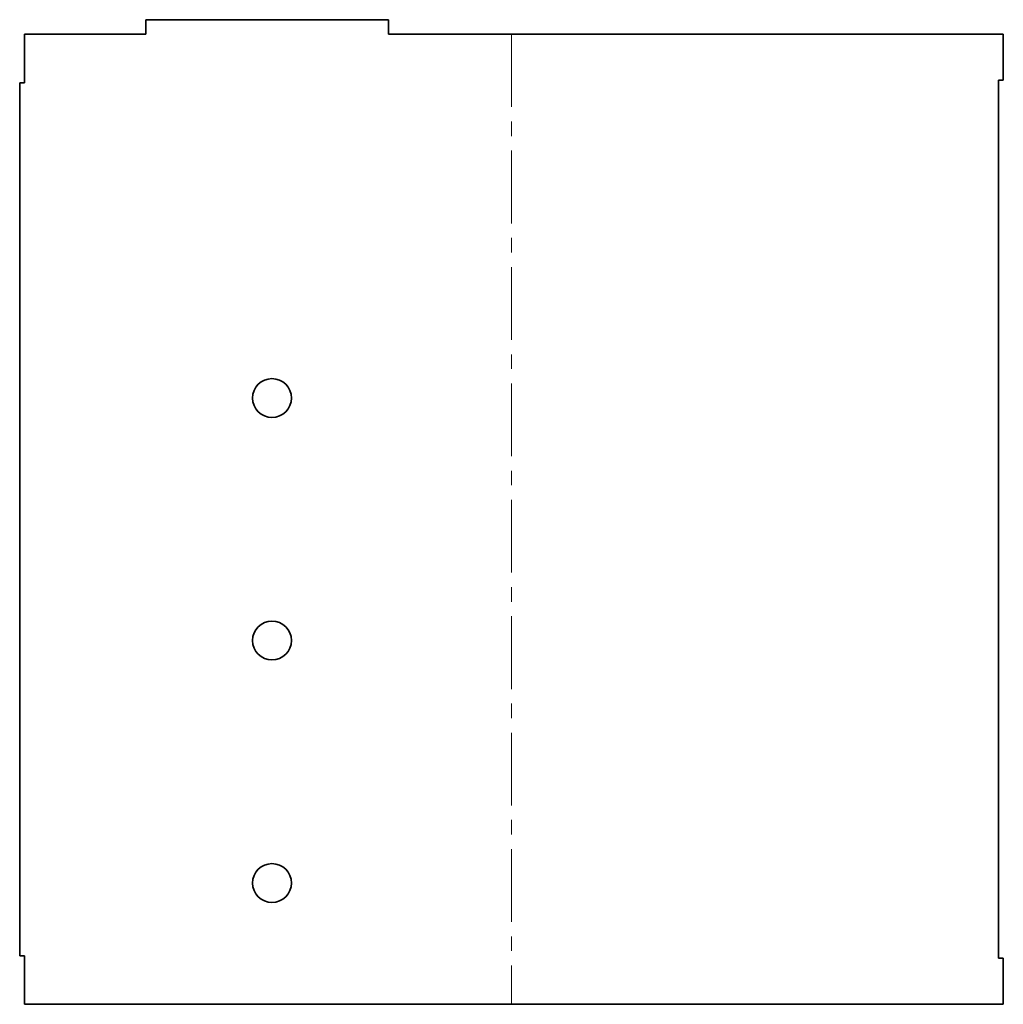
# Model space of a CAD drawing. Extents: x -99 to 104, y -200 to 3.
import ezdxf

# ---------------------------------------------------------------- set-up
doc = ezdxf.new("R2010")
doc.units = 0
doc.linetypes.add('AXES', pattern=[24, 15, -3, 3, -3])

msp = doc.modelspace()

# ---------------------------------------------------------------- linework, layer by layer
at = {"color": 7, "lineweight": 35}
for p, q in [((-73.1, 3), (-23.1, 3)), ((-98.1, 0), (-73.1, 0)), ((103.623893, 0), (-23.1, 0)), ((-99.1, -190), (-99.1, -10)), ((102.623893, -9.5), (102.623893, -190.5)), ((-98.1, -200), (103.623893, -200))]:
    msp.add_line(p, q, dxfattribs=at)
at = {"color": 7, "lineweight": 35, "ltscale": 0.075}
for p, q in [((-73.1, 3), (-73.1, 0)), ((-23.1, 3), (-23.1, 0))]:
    msp.add_line(p, q, dxfattribs=at)
at = {"color": 7, "lineweight": 35, "ltscale": 0.25}
for p, q in [((-98.1, -10), (-98.1, 0)), ((-98.1, -200), (-98.1, -190))]:
    msp.add_line(p, q, dxfattribs=at)
at = {"color": 1, "linetype": 'AXES', "lineweight": 13}
msp.add_line((2.261947, 0), (2.261947, -200), dxfattribs=at)
at = {"color": 7, "lineweight": 35, "ltscale": 0.2375}
for p, q in [((103.623893, -9.5), (103.623893, 0)), ((103.623893, -200), (103.623893, -190.5))]:
    msp.add_line(p, q, dxfattribs=at)
at = {"color": 7, "lineweight": 35, "ltscale": 0.025}
for p, q in [((-99.1, -10), (-98.1, -10)), ((102.623893, -9.5), (103.623893, -9.5)), ((-99.1, -190), (-98.1, -190)), ((102.623893, -190.5), (103.623893, -190.5))]:
    msp.add_line(p, q, dxfattribs=at)
at = {"color": 7, "lineweight": 35}
for centre in [(-47.1, -75), (-47.1, -125), (-47.1, -175)]:
    msp.add_circle(centre, 4, dxfattribs=at)

doc.saveas('drawing.dxf')
